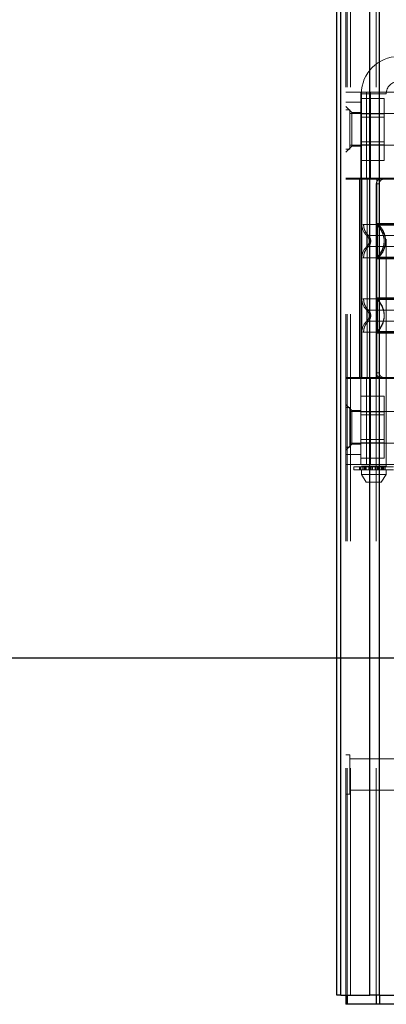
# Model space of a CAD drawing. Header units: inches. Extents: x 0.2 to 10.8, y 0.2 to 8.2.
# Tile 59 of 145: x 3.02 to 3.181, y 3.078 to 3.511. Entities that reach past the tile are written whole.
import ezdxf

# ---------------------------------------------------------------- set-up
doc = ezdxf.new("R2010")
doc.units = ezdxf.units.IN
doc.header["$MEASUREMENT"] = 0
doc.linetypes.add('HIDDEN', pattern=[0.07500000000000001, 0.05, -0.025])
doc.layers.add('DIMENSIONS', color=140, linetype='Continuous')
doc.styles.add('SLDTEXTSTYLE0', font='TXT', dxfattribs={"width": 0.7})
doc.dimstyles.new('SLDDIMSTYLE0', dxfattribs={"dimtxt": 0.0849609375, "dimasz": 0.13, "dimexe": 0, "dimexo": 0.0625, "dimgap": 0.021240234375, "dimtad": 0, "dimtih": 1, "dimtoh": 1, "dimlfac": 18, "dimrnd": 1e-09, "dimzin": 12, "dimdsep": 46, "dimtxsty": 'SLDTEXTSTYLE0', "dimsah": 1, "dimcen": 0.09, "dimadec": 0, "dimazin": 3, "dimtfac": 1, "dimtofl": 0, "dimtmove": 0, "dimatfit": 3, "dimfxl": 0, "dimfrac": 2, "dimtolj": 1, "dimtzin": 12, "dimarcsym": 0})

# ---------------------------------------------------------------- blocks, each defined once
blk = doc.blocks.new('_D')
at = {"layer": 'DIMENSIONS'}
for p, q in [((3.301364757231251, 4.890449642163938), (2.691006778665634, 4.890449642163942)), ((2.816006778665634, 4.890449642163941), (2.81600677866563, 4.251667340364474)), ((2.65443270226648, 4.097616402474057), (2.625902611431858, 4.097616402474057)), ((2.625902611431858, 4.097616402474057), (2.625902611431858, 3.962585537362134)), ((2.977580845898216, 4.097616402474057), (3.006110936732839, 4.097616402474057)), ((3.006110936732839, 4.097616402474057), (3.006110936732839, 3.962585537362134)), ((2.625902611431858, 3.962585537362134), (2.65443270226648, 3.962585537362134)), ((3.006110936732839, 3.962585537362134), (2.977580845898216, 3.962585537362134)), ((2.816006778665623, 3.230264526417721), (2.816006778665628, 3.943565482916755)), ((3.301401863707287, 3.230264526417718), (2.691006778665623, 3.230264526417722))]:
    blk.add_line(p, q, dxfattribs=at)
for points in [[(2.816006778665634, 4.890449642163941), (2.796006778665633, 4.760449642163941), (2.836006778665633, 4.760449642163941)], [(2.816006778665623, 3.230264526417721), (2.836006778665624, 3.360264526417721), (2.796006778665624, 3.360264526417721)]]:
    blk.add_solid(points, dxfattribs=at)
at = {"layer": 'DIMENSIONS', "char_height": 0.08333333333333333, "attachment_point": 1, "style": 'SLDTEXTSTYLE0'}
for s, insert in [('29.88', (2.65443269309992, 4.224058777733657)), ('759.0', (2.65443270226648, 4.070007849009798))]:
    blk.add_mtext(s, dxfattribs=dict(at, insert=insert))

msp = doc.modelspace()

# ---------------------------------------------------------------- linework, layer by layer
at = {"color": 7, "linetype": 'HIDDEN', "lineweight": 18}
for p, q in [((3.165591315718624, 3.081751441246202), (3.165591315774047, 5.4497868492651)), ((3.163591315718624, 3.081751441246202), (3.163591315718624, 5.045183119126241)), ((3.164177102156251, 3.081751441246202), (3.164177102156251, 5.04485089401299)), ((3.165591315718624, 3.081751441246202), (3.165591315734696, 5.044185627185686)), ((3.176894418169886, 3.081751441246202), (3.176894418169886, 5.038868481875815)), ((3.178308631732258, 3.081751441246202), (3.178308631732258, 5.038695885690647)), ((3.163591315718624, 3.47955590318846), (3.188088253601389, 3.47955590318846)), ((3.17015299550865, 3.441607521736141), (3.17015299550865, 3.47955590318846)), ((3.170371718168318, 3.478820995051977), (3.181307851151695, 3.478820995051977)), ((3.170371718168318, 3.478820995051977), (3.170371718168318, 3.31477900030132)), ((3.17266964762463, 3.441607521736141), (3.17266964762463, 3.47955590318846)), ((3.174367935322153, 3.47955590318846), (3.174367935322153, 3.441607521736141)), ((3.181307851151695, 3.31477900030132), (3.181307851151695, 3.478820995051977)), ((3.163591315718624, 3.475181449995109), (3.17015299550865, 3.475181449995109)), ((3.17015299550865, 3.476804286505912), (3.180430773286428, 3.476804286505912)), ((3.180430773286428, 3.469972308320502), (3.180430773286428, 3.476804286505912)), ((3.166215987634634, 3.470588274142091), (3.163591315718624, 3.473212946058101)), ((3.165327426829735, 3.471820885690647), (3.163591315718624, 3.471820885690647)), ((3.165327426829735, 3.454459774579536), (3.165327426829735, 3.471820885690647)), ((3.198313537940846, 3.470084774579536), (3.165327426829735, 3.470084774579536)), ((3.166215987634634, 3.470588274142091), (3.166215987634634, 3.463151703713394)), ((3.17015299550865, 3.470588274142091), (3.166215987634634, 3.470588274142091)), ((3.17015299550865, 3.469972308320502), (3.180430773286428, 3.469972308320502)), ((3.180430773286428, 3.456308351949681), (3.180430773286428, 3.469972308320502)), ((3.180430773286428, 3.468581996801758), (3.17015299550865, 3.468581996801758)), ((3.166215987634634, 3.463151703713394), (3.166215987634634, 3.455715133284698)), ((3.17015299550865, 3.457698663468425), (3.180430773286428, 3.457698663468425)), ((3.163591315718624, 3.453090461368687), (3.166215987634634, 3.455715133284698)), ((3.163591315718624, 3.454459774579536), (3.165327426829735, 3.454459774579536)), ((3.165327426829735, 3.456195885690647), (3.198313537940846, 3.456195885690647)), ((3.166215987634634, 3.455715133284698), (3.17015299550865, 3.455715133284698)), ((3.17015299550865, 3.456308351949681), (3.180430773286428, 3.456308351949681)), ((3.180430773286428, 3.44947637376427), (3.180430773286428, 3.456308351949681)), ((3.17015299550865, 3.44947637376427), (3.180430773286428, 3.44947637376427)), ((3.188088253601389, 3.441607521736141), (3.163591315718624, 3.441607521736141)), ((3.188088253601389, 3.44127943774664), (3.163591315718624, 3.44127943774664)), ((3.169529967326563, 3.44127943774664), (3.169529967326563, 3.353790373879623)), ((3.17015299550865, 3.441607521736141), (3.17015299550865, 3.44127943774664)), ((3.17015299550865, 3.44127943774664), (3.17015299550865, 3.353790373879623)), ((3.170590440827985, 3.44127943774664), (3.170590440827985, 3.353790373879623)), ((3.170590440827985, 3.44127943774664), (3.170590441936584, 3.421274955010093)), ((3.172910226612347, 3.44127943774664), (3.172910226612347, 3.353790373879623)), ((3.177152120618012, 3.44127943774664), (3.177152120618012, 3.353790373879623)), ((3.177152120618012, 3.44127943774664), (3.177152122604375, 3.421748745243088)), ((3.176956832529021, 3.439092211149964), (3.176956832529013, 3.355977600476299)), ((3.178245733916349, 3.439092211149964), (3.176956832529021, 3.439092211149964)), ((3.178245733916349, 3.439092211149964), (3.178245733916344, 3.355977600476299)), ((3.178041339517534, 3.420134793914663), (3.177479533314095, 3.420968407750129)), ((3.173870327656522, 3.413939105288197), (3.173811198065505, 3.414483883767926)), ((3.173811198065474, 3.413394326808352), (3.173870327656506, 3.413939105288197)), ((3.173871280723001, 3.413939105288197), (3.173813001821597, 3.414475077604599)), ((3.173813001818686, 3.413403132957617), (3.173871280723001, 3.413939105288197)), ((3.177479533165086, 3.406909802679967), (3.178041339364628, 3.407743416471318)), ((3.177479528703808, 3.388160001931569), (3.178040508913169, 3.387327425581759)), ((3.173871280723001, 3.381130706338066), (3.173813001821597, 3.381666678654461)), ((3.173813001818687, 3.380594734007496), (3.173871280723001, 3.381130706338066)), ((3.178040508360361, 3.374933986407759), (3.177479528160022, 3.374101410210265)), ((3.170590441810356, 3.373794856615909), (3.170590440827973, 3.353790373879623)), ((3.177152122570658, 3.37332106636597), (3.177152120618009, 3.353790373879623)), ((3.188088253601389, 3.353790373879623), (3.163591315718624, 3.353790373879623)), ((3.163591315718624, 3.353462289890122), (3.188088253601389, 3.353462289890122)), ((3.17015299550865, 3.353790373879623), (3.17015299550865, 3.353462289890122)), ((3.17015299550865, 3.315513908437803), (3.17015299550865, 3.353462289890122)), ((3.17266964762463, 3.315513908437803), (3.17266964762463, 3.353462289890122)), ((3.174367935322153, 3.353462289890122), (3.174367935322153, 3.315513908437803)), ((3.176956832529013, 3.355977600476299), (3.178245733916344, 3.355977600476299)), ((3.17015299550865, 3.34558206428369), (3.180430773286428, 3.34558206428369)), ((3.180430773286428, 3.33875008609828), (3.180430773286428, 3.34558206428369)), ((3.166215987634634, 3.339354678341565), (3.163591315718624, 3.341979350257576)), ((3.165327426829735, 3.340598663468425), (3.163591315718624, 3.340598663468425)), ((3.165327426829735, 3.323237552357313), (3.165327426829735, 3.340598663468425)), ((3.198313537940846, 3.338862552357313), (3.165327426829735, 3.338862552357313)), ((3.166215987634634, 3.339354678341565), (3.166215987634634, 3.331918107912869)), ((3.17015299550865, 3.339354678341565), (3.166215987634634, 3.339354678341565)), ((3.17015299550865, 3.33875008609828), (3.180430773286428, 3.33875008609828)), ((3.180430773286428, 3.337359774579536), (3.17015299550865, 3.337359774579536)), ((3.180430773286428, 3.325086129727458), (3.180430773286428, 3.33875008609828)), ((3.166215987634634, 3.331918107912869), (3.166215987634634, 3.324481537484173)), ((3.163591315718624, 3.321856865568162), (3.166215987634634, 3.324481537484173)), ((3.163591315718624, 3.323237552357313), (3.165327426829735, 3.323237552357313)), ((3.165327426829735, 3.324973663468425), (3.198313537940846, 3.324973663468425)), ((3.166215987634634, 3.324481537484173), (3.17015299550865, 3.324481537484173)), ((3.17015299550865, 3.326476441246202), (3.180430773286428, 3.326476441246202)), ((3.17015299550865, 3.325086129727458), (3.180430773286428, 3.325086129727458)), ((3.180430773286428, 3.318254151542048), (3.180430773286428, 3.325086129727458)), ((3.17015299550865, 3.319888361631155), (3.163591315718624, 3.319888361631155)), ((3.17015299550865, 3.318254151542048), (3.180430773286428, 3.318254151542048)), ((3.188088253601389, 3.315513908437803), (3.163591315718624, 3.315513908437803)), ((3.167090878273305, 3.314560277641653), (3.170789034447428, 3.314560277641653)), ((3.167090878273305, 3.314560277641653), (3.167090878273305, 3.313247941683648)), ((3.169615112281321, 3.314560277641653), (3.169615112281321, 3.313247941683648)), ((3.169639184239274, 3.313247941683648), (3.169639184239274, 3.314560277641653)), ((3.169939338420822, 3.314560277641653), (3.169939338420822, 3.313247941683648)), ((3.181307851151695, 3.31477900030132), (3.170371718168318, 3.31477900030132)), ((3.170789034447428, 3.314560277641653), (3.170789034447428, 3.313247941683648)), ((3.170789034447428, 3.314560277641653), (3.171468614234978, 3.314560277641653)), ((3.171468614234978, 3.313247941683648), (3.171468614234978, 3.314560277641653)), ((3.171468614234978, 3.314560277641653), (3.172522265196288, 3.314560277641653)), ((3.171741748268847, 3.313247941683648), (3.171741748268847, 3.314560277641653)), ((3.172012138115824, 3.31477900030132), (3.172012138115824, 3.313247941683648)), ((3.172012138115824, 3.314560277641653), (3.172012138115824, 3.313247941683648)), ((3.172060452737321, 3.314560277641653), (3.172060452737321, 3.313247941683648)), ((3.172065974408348, 3.313247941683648), (3.172065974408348, 3.314560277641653)), ((3.17247928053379, 3.313247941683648), (3.17247928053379, 3.314560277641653)), ((3.172522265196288, 3.314560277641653), (3.172522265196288, 3.313247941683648)), ((3.172522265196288, 3.314560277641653), (3.1725326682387, 3.314560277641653)), ((3.172522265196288, 3.314560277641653), (3.173693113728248, 3.314560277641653)), ((3.1725326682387, 3.313247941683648), (3.1725326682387, 3.314560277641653)), ((3.173693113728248, 3.314560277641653), (3.173693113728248, 3.313247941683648)), ((3.173693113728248, 3.314560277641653), (3.174258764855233, 3.314560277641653)), ((3.174258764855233, 3.313247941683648), (3.174258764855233, 3.314560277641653)), ((3.174258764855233, 3.314560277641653), (3.174741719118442, 3.314560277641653)), ((3.174741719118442, 3.314560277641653), (3.174741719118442, 3.313247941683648)), ((3.174741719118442, 3.314560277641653), (3.175233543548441, 3.314560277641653)), ((3.175233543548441, 3.313247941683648), (3.175233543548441, 3.314560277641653)), ((3.175233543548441, 3.314560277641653), (3.176446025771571, 3.314560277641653)), ((3.176446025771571, 3.314560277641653), (3.176446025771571, 3.313247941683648)), ((3.176446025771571, 3.314560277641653), (3.176937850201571, 3.314560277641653)), ((3.176937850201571, 3.313247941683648), (3.176937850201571, 3.314560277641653)), ((3.176937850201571, 3.314560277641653), (3.177420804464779, 3.314560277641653)), ((3.177420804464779, 3.314560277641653), (3.177420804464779, 3.313247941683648)), ((3.177420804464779, 3.314560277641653), (3.177986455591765, 3.314560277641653)), ((3.177986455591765, 3.313247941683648), (3.177986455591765, 3.314560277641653)), ((3.177986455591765, 3.314560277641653), (3.179146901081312, 3.314560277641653)), ((3.179146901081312, 3.314560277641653), (3.179157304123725, 3.314560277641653)), ((3.179146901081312, 3.314560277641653), (3.179146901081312, 3.313247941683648)), ((3.179157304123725, 3.313247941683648), (3.179157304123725, 3.314560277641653)), ((3.179157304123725, 3.314560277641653), (3.180210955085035, 3.314560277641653)), ((3.179200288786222, 3.314560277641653), (3.179200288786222, 3.313247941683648)), ((3.179613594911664, 3.314560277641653), (3.179613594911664, 3.313247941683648)), ((3.179619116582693, 3.313247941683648), (3.179619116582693, 3.314560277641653)), ((3.179667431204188, 3.313247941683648), (3.179667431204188, 3.31477900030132)), ((3.179667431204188, 3.313247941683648), (3.179667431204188, 3.314560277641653)), ((3.179937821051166, 3.314560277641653), (3.179937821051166, 3.313247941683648)), ((3.180210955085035, 3.314560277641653), (3.180210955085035, 3.313247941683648)), ((3.180210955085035, 3.314560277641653), (3.180890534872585, 3.314560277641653)), ((3.180890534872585, 3.313247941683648), (3.180890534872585, 3.314560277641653)), ((3.180890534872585, 3.314560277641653), (3.184588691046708, 3.314560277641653)), ((3.170789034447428, 3.313247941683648), (3.167090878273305, 3.313247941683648)), ((3.170371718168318, 3.313247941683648), (3.170371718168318, 3.311060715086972)), ((3.170371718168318, 3.311060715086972), (3.181307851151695, 3.311060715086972)), ((3.17037171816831, 3.311060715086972), (3.172558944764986, 3.307779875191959)), ((3.171468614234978, 3.313247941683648), (3.170789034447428, 3.313247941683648)), ((3.172109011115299, 3.313247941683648), (3.171468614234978, 3.313247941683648)), ((3.172109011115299, 3.313247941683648), (3.179570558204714, 3.313247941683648)), ((3.179120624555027, 3.307779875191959), (3.181307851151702, 3.311060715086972)), ((3.180210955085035, 3.313247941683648), (3.179570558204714, 3.313247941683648)), ((3.180890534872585, 3.313247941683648), (3.180210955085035, 3.313247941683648)), ((3.184588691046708, 3.313247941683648), (3.180890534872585, 3.313247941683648)), ((3.181307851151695, 3.311060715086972), (3.181307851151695, 3.313247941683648)), ((3.172558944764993, 3.307779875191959), (3.179120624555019, 3.307779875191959)), ((3.165327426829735, 3.18765421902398), (3.163591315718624, 3.18765421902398)), ((3.165327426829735, 3.170293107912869), (3.165327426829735, 3.18765421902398)), ((3.198313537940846, 3.185918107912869), (3.165327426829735, 3.185918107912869)), ((3.165327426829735, 3.17202921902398), (3.198313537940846, 3.17202921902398)), ((3.163591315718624, 3.170293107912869), (3.165327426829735, 3.170293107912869))]:
    msp.add_line(p, q, dxfattribs=at)
at = {"color": 7, "linetype": 'Continuous', "lineweight": 25}
for p, q in [((3.159591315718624, 3.081751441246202), (3.159591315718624, 5.045637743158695)), ((3.161348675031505, 3.081751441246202), (3.161348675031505, 5.04485089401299)), ((3.17406599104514, 3.081751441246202), (3.174065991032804, 5.038868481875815)), ((3.178308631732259, 3.081751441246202), (3.178308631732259, 5.038695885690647)), ((3.161348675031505, 3.081751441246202), (3.159591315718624, 3.081751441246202)), ((3.161348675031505, 3.081751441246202), (3.17406599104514, 3.081751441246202)), ((3.163591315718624, 3.081751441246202), (3.163591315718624, 3.077751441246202)), ((3.164176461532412, 3.081751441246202), (3.164176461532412, 3.077751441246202)), ((3.178308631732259, 3.081751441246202), (3.17406599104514, 3.081751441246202)), ((3.176893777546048, 3.081751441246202), (3.176893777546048, 3.077751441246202)), ((3.178306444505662, 3.081751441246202), (3.178306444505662, 3.077751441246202)), ((3.178308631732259, 3.081751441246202), (3.226980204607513, 3.081751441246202)), ((3.164176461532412, 3.077751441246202), (3.163591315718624, 3.077751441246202)), ((3.176893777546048, 3.077751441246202), (3.164176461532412, 3.077751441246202)), ((3.178306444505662, 3.077751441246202), (3.176893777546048, 3.077751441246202)), ((3.226975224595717, 3.077751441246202), (3.178306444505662, 3.077751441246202))]:
    msp.add_line(p, q, dxfattribs=at)
at = {"color": 7, "linetype": 'HIDDEN', "lineweight": 18}
for centre, radius, start, end in [((3.186775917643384, 3.478820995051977), 0.01640419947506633, 90, 180), ((3.186775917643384, 3.478820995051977), 0.005468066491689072, 90, 180), ((3.177152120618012, 3.421274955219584), 0.006561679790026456, 180.0000000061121, 228.2366022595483), ((3.178245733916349, 3.421748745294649), 0.001093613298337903, 180.000000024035, 225.5237275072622), ((3.177152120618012, 3.40660325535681), 0.006561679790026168, 131.7633977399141, 180), ((3.178245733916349, 3.406129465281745), 0.001093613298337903, 134.4762724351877, 180), ((3.177152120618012, 3.388466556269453), 0.006561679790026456, 180.0000000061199, 228.2366022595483), ((3.178245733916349, 3.388940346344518), 0.001093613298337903, 180.0000000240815, 225.5237275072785), ((3.177152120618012, 3.373794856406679), 0.006561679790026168, 131.7633977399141, 180), ((3.178245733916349, 3.373321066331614), 0.001093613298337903, 134.4762724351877, 180)]:
    msp.add_arc(centre, radius, start, end, dxfattribs=at)
for points, knots in [([(3.179015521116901, 3.44127943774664), (3.178772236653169, 3.44127943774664), (3.178519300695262, 3.441228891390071), (3.178029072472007, 3.441019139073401), (3.177794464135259, 3.440859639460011), (3.177398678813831, 3.440456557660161), (3.177235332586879, 3.440210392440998), (3.17701556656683, 3.439676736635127), (3.176956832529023, 3.439385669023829), (3.176956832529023, 3.439092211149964)], [0, 0, 0, 0, 0.25, 0.25, 0.5, 0.5, 0.75, 0.75, 1, 1, 1, 1]), ([(3.178245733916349, 3.439092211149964), (3.178245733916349, 3.439381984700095), (3.17830191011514, 3.439666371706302), (3.178517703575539, 3.440197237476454), (3.178677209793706, 3.440440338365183), (3.179070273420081, 3.440843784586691), (3.179306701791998, 3.441006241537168), (3.179810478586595, 3.441222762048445), (3.180082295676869, 3.44127943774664), (3.180351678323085, 3.44127943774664)], [0, 0, 0, 0, 0.25, 0.25, 0.5, 0.5, 0.75, 0.75, 1, 1, 1, 1]), ([(3.249330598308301, 3.421274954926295), (3.249184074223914, 3.421274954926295), (3.248891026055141, 3.421274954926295), (3.246549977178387, 3.421274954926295), (3.242911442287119, 3.421274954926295), (3.237977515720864, 3.421274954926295), (3.231974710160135, 3.421274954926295), (3.225123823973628, 3.421274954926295), (3.217690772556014, 3.421274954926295), (3.209960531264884, 3.421274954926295), (3.202230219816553, 3.421274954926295), (3.194797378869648, 3.421274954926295), (3.187945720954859, 3.421274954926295), (3.181945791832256, 3.421274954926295), (3.177001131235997, 3.421274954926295), (3.173402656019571, 3.421274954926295), (3.171332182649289, 3.421274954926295), (3.171062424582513, 3.421274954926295), (3.170973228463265, 3.421274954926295)], [0, 0, 0, 0, 0.06454114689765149, 0.1290822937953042, 0.1936234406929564, 0.2581645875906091, 0.3227057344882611, 0.3872468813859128, 0.4517880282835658, 0.5163291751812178, 0.5808703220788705, 0.6454114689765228, 0.7099526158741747, 0.7744937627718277, 0.8390349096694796, 0.9035760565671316, 0.9681172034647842, 1, 1, 1, 1]), ([(3.171350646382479, 3.421274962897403), (3.171378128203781, 3.420816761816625), (3.171433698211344, 3.419890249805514), (3.171879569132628, 3.418560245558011), (3.172561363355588, 3.41733909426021), (3.173205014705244, 3.416683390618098), (3.17352323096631, 3.416359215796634)], [0, 0, 0, 0, 0.2473384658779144, 0.5001342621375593, 0.7528702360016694, 1, 1, 1, 1]), ([(3.177310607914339, 3.421753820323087), (3.177314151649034, 3.421681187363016), (3.177321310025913, 3.421534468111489), (3.177390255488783, 3.421323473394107), (3.177491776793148, 3.42112621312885), (3.177590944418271, 3.421018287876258), (3.177640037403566, 3.420964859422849)], [0, 0, 0, 0, 0.2475219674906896, 0.4999966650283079, 0.7524730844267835, 1, 1, 1, 1]), ([(3.242441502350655, 3.420968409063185), (3.242446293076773, 3.420968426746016), (3.241593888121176, 3.420968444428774), (3.238343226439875, 3.420968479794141), (3.235934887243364, 3.420968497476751), (3.229920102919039, 3.420968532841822), (3.226317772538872, 3.420968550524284), (3.218462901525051, 3.420968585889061), (3.214211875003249, 3.420968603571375), (3.205709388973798, 3.420968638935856), (3.201457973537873, 3.420968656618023), (3.193603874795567, 3.420968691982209), (3.190000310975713, 3.420968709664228), (3.183986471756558, 3.420968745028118), (3.181577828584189, 3.420968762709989), (3.178327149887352, 3.420968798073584), (3.177472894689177, 3.420968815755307), (3.177479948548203, 3.420968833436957)], [0, 0, 0, 0, 0.125, 0.125, 0.25, 0.25, 0.375, 0.375, 0.5, 0.5, 0.625, 0.625, 0.75, 0.75, 0.875, 0.875, 1, 1, 1, 1]), ([(3.177479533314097, 3.420968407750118), (3.177479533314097, 3.420986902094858), (3.177479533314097, 3.419820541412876), (3.177479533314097, 3.416698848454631), (3.177479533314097, 3.413939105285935), (3.177479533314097, 3.411179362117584), (3.177479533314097, 3.408057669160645), (3.177479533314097, 3.406891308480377), (3.177479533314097, 3.406909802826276)], [6.283185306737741, 6.283185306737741, 6.283185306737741, 6.283185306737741, 7.068583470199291, 7.46128255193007, 7.85398163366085, 8.24668071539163, 8.6393797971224, 9.42477796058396, 9.42477796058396, 9.42477796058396, 9.42477796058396]), ([(3.180381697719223, 3.414923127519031), (3.180228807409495, 3.415727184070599), (3.179971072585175, 3.417082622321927), (3.179052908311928, 3.418709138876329), (3.178244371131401, 3.419922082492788), (3.177746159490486, 3.42051472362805), (3.177479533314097, 3.420831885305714)], [0, 0, 0, 0, 0.3903267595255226, 0.6579932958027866, 0.8169694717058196, 1, 1, 1, 1]), ([(3.242386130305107, 3.421748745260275), (3.242323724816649, 3.421748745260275), (3.242102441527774, 3.421748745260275), (3.240417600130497, 3.421748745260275), (3.237428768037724, 3.421748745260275), (3.233305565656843, 3.421748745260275), (3.228306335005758, 3.421748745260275), (3.222596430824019, 3.421748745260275), (3.216402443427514, 3.421748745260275), (3.209960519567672, 3.421748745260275), (3.203518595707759, 3.421748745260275), (3.197324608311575, 3.421748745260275), (3.191614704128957, 3.421748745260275), (3.186615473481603, 3.421748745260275), (3.182492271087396, 3.421748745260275), (3.17950343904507, 3.421748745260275), (3.177818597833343, 3.421748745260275), (3.177597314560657, 3.421748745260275), (3.177534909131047, 3.421748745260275)], [0, 0, 0, 0, 0.02656569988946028, 0.09419917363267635, 0.161832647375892, 0.2294661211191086, 0.2970995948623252, 0.3647330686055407, 0.4323665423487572, 0.5000000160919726, 0.567633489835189, 0.6352669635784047, 0.7029004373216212, 0.7705339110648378, 0.8381673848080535, 0.9058008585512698, 0.9734343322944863, 1, 1, 1, 1]), ([(3.178049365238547, 3.421033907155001), (3.178490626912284, 3.420548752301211), (3.179372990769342, 3.419578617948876), (3.180289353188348, 3.417812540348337), (3.18087408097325, 3.415918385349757), (3.181075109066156, 3.413939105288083), (3.180874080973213, 3.411959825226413), (3.180289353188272, 3.41006567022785), (3.179372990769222, 3.408299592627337), (3.178490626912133, 3.407329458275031), (3.178049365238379, 3.406844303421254)], [0, 0, 0, 0, 0.1250857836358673, 0.2501263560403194, 0.3751554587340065, 0.5000000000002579, 0.6248445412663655, 0.7498736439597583, 0.8749142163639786, 0.9999999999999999, 0.9999999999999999, 0.9999999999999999, 0.9999999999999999]), ([(3.24713987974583, 3.416380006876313), (3.247146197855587, 3.416380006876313), (3.244960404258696, 3.416380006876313), (3.236509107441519, 3.416380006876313), (3.224734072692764, 3.416380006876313), (3.209960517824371, 3.416380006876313), (3.195186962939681, 3.416380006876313), (3.183411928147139, 3.416380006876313), (3.174960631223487, 3.416380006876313), (3.172774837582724, 3.416380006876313), (3.172781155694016, 3.416380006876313)], [4.712414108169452, 4.712414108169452, 4.712414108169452, 4.712414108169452, 5.15721612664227, 5.4883921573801, 5.8858033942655, 6.2832146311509, 6.68062586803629, 7.07803710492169, 7.40921313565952, 7.854015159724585, 7.854015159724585, 7.854015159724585, 7.854015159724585]), ([(3.173508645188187, 3.415402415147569), (3.173425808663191, 3.415563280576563), (3.173237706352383, 3.415928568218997), (3.172945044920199, 3.416218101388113), (3.172781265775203, 3.41638012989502)], [0, 0, 0, 0, 0.44038015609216, 1, 1, 1, 1]), ([(3.172781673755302, 3.416380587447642), (3.172781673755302, 3.416380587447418), (3.172781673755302, 3.41631704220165), (3.172781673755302, 3.416072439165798), (3.172781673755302, 3.415891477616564), (3.172781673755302, 3.415439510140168), (3.172781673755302, 3.415168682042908), (3.172781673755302, 3.414578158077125), (3.172781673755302, 3.414258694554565), (3.172781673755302, 3.413619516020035), (3.172781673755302, 3.413300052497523), (3.172781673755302, 3.41270952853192), (3.172781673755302, 3.412438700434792), (3.172781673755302, 3.411986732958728), (3.172781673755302, 3.411805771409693), (3.172781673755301, 3.411561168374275), (3.172781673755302, 3.411497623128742), (3.172781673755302, 3.411497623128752)], [0, 0, 0, 0, 0.125, 0.125, 0.25, 0.25, 0.375, 0.375, 0.5, 0.5, 0.625, 0.625, 0.75, 0.75, 0.875, 0.875, 1, 1, 1, 1]), ([(3.173656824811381, 3.4150486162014), (3.173633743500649, 3.415124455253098), (3.173543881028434, 3.41541971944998), (3.173259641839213, 3.415887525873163), (3.172940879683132, 3.416216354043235), (3.172781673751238, 3.416380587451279)], [0, 0, 0, 0, 0.1474872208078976, 0.5742120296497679, 1, 1, 1, 1]), ([(3.173852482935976, 3.414282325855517), (3.173819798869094, 3.414481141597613), (3.173753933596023, 3.414881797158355), (3.173520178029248, 3.41541917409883), (3.173203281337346, 3.415881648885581), (3.172923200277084, 3.416086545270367), (3.172781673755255, 3.416190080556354)], [0, 0, 0, 0, 0.2435770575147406, 0.4908590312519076, 0.7427282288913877, 0.9999999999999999, 0.9999999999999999, 0.9999999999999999, 0.9999999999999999]), ([(3.172781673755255, 3.41168813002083), (3.172923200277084, 3.411791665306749), (3.173203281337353, 3.411996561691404), (3.173520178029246, 3.41245903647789), (3.173753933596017, 3.412996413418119), (3.173819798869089, 3.413397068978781), (3.173852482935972, 3.41359588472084)], [0, 0, 0, 0, 0.2572717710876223, 0.5091409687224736, 0.7564229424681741, 0.9999999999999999, 0.9999999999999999, 0.9999999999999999, 0.9999999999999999]), ([(3.173413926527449, 3.416401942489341), (3.173575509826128, 3.41623803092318), (3.17389903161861, 3.415909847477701), (3.174238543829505, 3.415297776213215), (3.174457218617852, 3.414635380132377), (3.174533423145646, 3.413939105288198), (3.174457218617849, 3.413242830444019), (3.174238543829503, 3.412580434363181), (3.17389903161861, 3.411968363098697), (3.173575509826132, 3.411640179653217), (3.173413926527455, 3.411476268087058)], [0, 0, 0, 0, 0.124832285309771, 0.2499389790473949, 0.3751056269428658, 0.5000000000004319, 0.624894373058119, 0.7500610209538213, 0.8751677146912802, 1, 1, 1, 1]), ([(3.179731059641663, 3.410516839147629), (3.180080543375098, 3.411657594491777), (3.180779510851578, 3.413939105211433), (3.18008054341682, 3.416220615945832), (3.179731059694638, 3.417361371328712)], [0, 0, 0, 0, 0.4999999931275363, 1, 1, 1, 1]), ([(3.173523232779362, 3.411518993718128), (3.173205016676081, 3.411194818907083), (3.172561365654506, 3.410539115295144), (3.171879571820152, 3.409317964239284), (3.171433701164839, 3.407987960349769), (3.171378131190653, 3.407061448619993), (3.171350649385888, 3.406603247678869)], [0, 0, 0, 0, 0.2471297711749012, 0.49986574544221, 0.7526615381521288, 0.9999999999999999, 0.9999999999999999, 0.9999999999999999, 0.9999999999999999]), ([(3.172781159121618, 3.411498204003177), (3.172774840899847, 3.411498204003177), (3.174960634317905, 3.411498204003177), (3.183411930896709, 3.411498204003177), (3.195186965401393, 3.411498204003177), (3.209960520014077, 3.411498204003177), (3.224734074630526, 3.411498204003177), (3.236509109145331, 3.411498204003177), (3.244960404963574, 3.411498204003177), (3.247146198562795, 3.411498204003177), (3.247139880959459, 3.411498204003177)], [4.712364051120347, 4.712364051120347, 4.712364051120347, 4.712364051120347, 5.15716607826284, 5.488342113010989, 5.885753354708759, 6.28316459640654, 6.68057583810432, 7.077987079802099, 7.40916311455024, 7.85396503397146, 7.85396503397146, 7.85396503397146, 7.85396503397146]), ([(3.17278126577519, 3.411498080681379), (3.172945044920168, 3.411660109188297), (3.173237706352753, 3.41194964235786), (3.173425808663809, 3.412314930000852), (3.173508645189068, 3.412475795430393)], [0, 0, 0, 0, 0.5596198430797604, 1, 1, 1, 1]), ([(3.172781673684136, 3.411497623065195), (3.172940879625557, 3.411661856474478), (3.173259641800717, 3.411990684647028), (3.17354388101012, 3.412458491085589), (3.17363374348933, 3.412753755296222), (3.173656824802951, 3.412829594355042)], [0, 0, 0, 0, 0.4257879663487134, 0.8525127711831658, 1, 1, 1, 1]), ([(3.177479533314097, 3.407046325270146), (3.177746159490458, 3.407363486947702), (3.178244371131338, 3.407956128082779), (3.179052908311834, 3.409169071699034), (3.179971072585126, 3.410795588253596), (3.180228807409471, 3.412151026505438), (3.180381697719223, 3.412955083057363)], [0, 0, 0, 0, 0.1830305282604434, 0.3420067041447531, 0.6096732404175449, 1, 1, 1, 1]), ([(3.17097322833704, 3.406603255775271), (3.171062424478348, 3.406603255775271), (3.171332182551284, 3.406603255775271), (3.173402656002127, 3.406603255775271), (3.177001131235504, 3.406603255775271), (3.181945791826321, 3.406603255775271), (3.187945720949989, 3.406603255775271), (3.194797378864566, 3.406603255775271), (3.202230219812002, 3.406603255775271), (3.209960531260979, 3.406603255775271), (3.217690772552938, 3.406603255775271), (3.225123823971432, 3.406603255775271), (3.231974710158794, 3.406603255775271), (3.237977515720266, 3.406603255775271), (3.242911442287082, 3.406603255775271), (3.246549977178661, 3.406603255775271), (3.248891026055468, 3.406603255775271), (3.249184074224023, 3.406603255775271), (3.249330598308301, 3.406603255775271)], [0, 0, 0, 0, 0.03188280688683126, 0.0964239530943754, 0.16096509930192, 0.2255062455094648, 0.2900473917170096, 0.3545885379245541, 0.4191296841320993, 0.4836708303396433, 0.5482119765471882, 0.6127531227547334, 0.6772942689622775, 0.7418354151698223, 0.806376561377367, 0.8709177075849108, 0.935458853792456, 1, 1, 1, 1]), ([(3.17764003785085, 3.406913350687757), (3.177590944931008, 3.40685992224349), (3.17749177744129, 3.406751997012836), (3.177390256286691, 3.406554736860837), (3.177321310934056, 3.40634374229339), (3.177314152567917, 3.406197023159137), (3.177310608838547, 3.40612439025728)], [0, 0, 0, 0, 0.2475269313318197, 0.5000033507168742, 0.7524780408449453, 1, 1, 1, 1]), ([(3.177479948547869, 3.406909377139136), (3.177472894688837, 3.406909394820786), (3.178327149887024, 3.406909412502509), (3.181577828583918, 3.406909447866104), (3.183986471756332, 3.406909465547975), (3.190000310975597, 3.406909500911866), (3.193603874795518, 3.406909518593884), (3.201457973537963, 3.406909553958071), (3.205709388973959, 3.406909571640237), (3.214211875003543, 3.406909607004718), (3.218462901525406, 3.406909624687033), (3.226317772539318, 3.406909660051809), (3.229920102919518, 3.406909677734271), (3.235934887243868, 3.406909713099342), (3.238343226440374, 3.406909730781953), (3.241593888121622, 3.40690976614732), (3.242446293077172, 3.406909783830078), (3.242441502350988, 3.406909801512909)], [0, 0, 0, 0, 0.125, 0.125, 0.25, 0.25, 0.375, 0.375, 0.5, 0.5, 0.625, 0.625, 0.75, 0.75, 0.875, 0.875, 1, 1, 1, 1]), ([(3.177534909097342, 3.406129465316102), (3.177597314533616, 3.406129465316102), (3.177818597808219, 3.406129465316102), (3.179503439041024, 3.406129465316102), (3.182492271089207, 3.406129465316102), (3.186615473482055, 3.406129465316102), (3.191614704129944, 3.406129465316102), (3.197324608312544, 3.406129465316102), (3.20351859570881, 3.406129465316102), (3.209960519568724, 3.406129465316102), (3.216402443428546, 3.406129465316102), (3.222596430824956, 3.406129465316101), (3.228306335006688, 3.406129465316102), (3.233305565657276, 3.406129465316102), (3.23742876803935, 3.406129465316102), (3.2404176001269, 3.406129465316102), (3.242102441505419, 3.406129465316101), (3.24232372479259, 3.406129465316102), (3.24238613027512, 3.406129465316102)], [0, 0, 0, 0, 0.02656567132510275, 0.09419914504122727, 0.1618326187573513, 0.2294660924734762, 0.2970995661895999, 0.3647330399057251, 0.4323665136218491, 0.499999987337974, 0.5676334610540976, 0.6352669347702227, 0.7029004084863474, 0.7705338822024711, 0.8381673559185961, 0.9058008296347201, 0.9734343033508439, 1, 1, 1, 1]), ([(3.249330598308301, 3.388466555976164), (3.249184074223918, 3.388466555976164), (3.248891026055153, 3.388466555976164), (3.24654997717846, 3.388466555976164), (3.242911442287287, 3.388466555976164), (3.237977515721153, 3.388466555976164), (3.231974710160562, 3.388466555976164), (3.2251238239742, 3.388466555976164), (3.217690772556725, 3.388466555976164), (3.209960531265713, 3.388466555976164), (3.202230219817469, 3.388466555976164), (3.194797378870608, 3.388466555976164), (3.187945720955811, 3.388466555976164), (3.181945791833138, 3.388466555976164), (3.177001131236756, 3.388466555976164), (3.173402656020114, 3.388466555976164), (3.171332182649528, 3.388466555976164), (3.17106242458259, 3.388466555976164), (3.170973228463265, 3.388466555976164)], [0, 0, 0, 0, 0.06454114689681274, 0.1290822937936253, 0.1936234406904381, 0.2581645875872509, 0.3227057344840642, 0.3872468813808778, 0.4517880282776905, 0.5163291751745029, 0.5808703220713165, 0.6454114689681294, 0.7099526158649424, 0.7744937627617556, 0.8390349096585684, 0.903576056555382, 0.9681172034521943, 1, 1, 1, 1]), ([(3.17135064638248, 3.388466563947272), (3.171378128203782, 3.388008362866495), (3.171433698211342, 3.387081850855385), (3.171879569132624, 3.385751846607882), (3.172561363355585, 3.38453069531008), (3.173205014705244, 3.38387499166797), (3.173523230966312, 3.383550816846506)], [0, 0, 0, 0, 0.247338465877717, 0.5001342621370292, 0.7528702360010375, 1, 1, 1, 1]), ([(3.177310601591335, 3.388945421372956), (3.17731414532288, 3.388872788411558), (3.177321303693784, 3.388726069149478), (3.177390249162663, 3.388515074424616), (3.177491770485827, 3.388317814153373), (3.177590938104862, 3.388209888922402), (3.177640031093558, 3.388156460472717)], [0, 0, 0, 0, 0.2475219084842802, 0.4999965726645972, 0.7524730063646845, 0.9999999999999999, 0.9999999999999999, 0.9999999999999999, 0.9999999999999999]), ([(3.177479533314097, 3.388160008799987), (3.177479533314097, 3.388178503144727), (3.177479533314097, 3.387012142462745), (3.177479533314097, 3.383890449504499), (3.177479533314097, 3.381130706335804), (3.177479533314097, 3.378370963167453), (3.177479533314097, 3.375249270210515), (3.177479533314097, 3.374082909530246), (3.177479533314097, 3.374101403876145)], [6.283185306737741, 6.283185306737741, 6.283185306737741, 6.283185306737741, 7.068583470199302, 7.461282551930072, 7.853981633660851, 8.24668071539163, 8.63937979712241, 9.42477796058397, 9.42477796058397, 9.42477796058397, 9.42477796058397]), ([(3.180381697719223, 3.3821147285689), (3.180228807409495, 3.382918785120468), (3.179971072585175, 3.384274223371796), (3.179052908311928, 3.385900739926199), (3.178244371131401, 3.387113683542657), (3.177746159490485, 3.387706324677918), (3.177479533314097, 3.388023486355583)], [0, 0, 0, 0, 0.3903267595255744, 0.657993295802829, 0.8169694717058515, 0.9999999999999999, 0.9999999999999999, 0.9999999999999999, 0.9999999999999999]), ([(3.242386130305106, 3.388940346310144), (3.242323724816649, 3.388940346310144), (3.242102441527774, 3.388940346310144), (3.240417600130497, 3.388940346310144), (3.237428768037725, 3.388940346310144), (3.233305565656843, 3.388940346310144), (3.228306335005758, 3.388940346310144), (3.22259643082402, 3.388940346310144), (3.216402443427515, 3.388940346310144), (3.209960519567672, 3.388940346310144), (3.203518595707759, 3.388940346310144), (3.197324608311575, 3.388940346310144), (3.191614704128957, 3.388940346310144), (3.186615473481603, 3.388940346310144), (3.182492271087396, 3.388940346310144), (3.17950343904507, 3.388940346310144), (3.177818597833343, 3.388940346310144), (3.177597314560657, 3.388940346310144), (3.177534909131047, 3.388940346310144)], [0, 0, 0, 0, 0.02656569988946, 0.09419917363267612, 0.1618326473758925, 0.2294661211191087, 0.2970995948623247, 0.3647330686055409, 0.4323665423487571, 0.5000000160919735, 0.5676334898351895, 0.6352669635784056, 0.7029004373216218, 0.7705339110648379, 0.8381673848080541, 0.9058008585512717, 0.9734343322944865, 1, 1, 1, 1]), ([(3.242228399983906, 3.388160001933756), (3.242207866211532, 3.388160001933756), (3.242097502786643, 3.388160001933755), (3.241180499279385, 3.388160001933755), (3.239231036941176, 3.388160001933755), (3.235986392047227, 3.388160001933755), (3.231345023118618, 3.388160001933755), (3.225256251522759, 3.388160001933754), (3.217958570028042, 3.388160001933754), (3.209960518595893, 3.388160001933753), (3.201962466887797, 3.388160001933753), (3.194664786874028, 3.388160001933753), (3.188576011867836, 3.388160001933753), (3.183934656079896, 3.388160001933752), (3.180689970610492, 3.388160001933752), (3.178740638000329, 3.388160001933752), (3.177823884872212, 3.38816000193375), (3.177713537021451, 3.388160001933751), (3.177693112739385, 3.388160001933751)], [0, 0, 0, 0, 0.01170879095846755, 0.06293155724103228, 0.1206490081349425, 0.1851790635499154, 0.2564308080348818, 0.3337141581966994, 0.4156154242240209, 0.5000373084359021, 0.5844591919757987, 0.6663604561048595, 0.7436438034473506, 0.8148955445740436, 0.8794255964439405, 0.9371430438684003, 0.9883658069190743, 1, 1, 1, 1]), ([(3.247139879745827, 3.383571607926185), (3.247146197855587, 3.383571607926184), (3.244960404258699, 3.383571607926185), (3.236509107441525, 3.383571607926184), (3.224734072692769, 3.383571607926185), (3.209960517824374, 3.383571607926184), (3.195186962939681, 3.383571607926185), (3.183411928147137, 3.383571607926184), (3.174960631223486, 3.383571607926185), (3.172774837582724, 3.383571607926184), (3.172781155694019, 3.383571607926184)], [4.712414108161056, 4.712414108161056, 4.712414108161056, 4.712414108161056, 5.15721612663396, 5.48839215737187, 5.88580339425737, 6.28321463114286, 6.68062586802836, 7.07803710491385, 7.40921313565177, 7.854015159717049, 7.854015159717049, 7.854015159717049, 7.854015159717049]), ([(3.173656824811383, 3.382240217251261), (3.173633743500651, 3.382316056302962), (3.173543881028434, 3.382611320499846), (3.173259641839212, 3.383079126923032), (3.172940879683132, 3.383407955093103), (3.172781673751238, 3.383572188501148)], [0, 0, 0, 0, 0.1474872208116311, 0.5742120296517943, 1, 1, 1, 1]), ([(3.172781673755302, 3.38357218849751), (3.172781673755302, 3.383572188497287), (3.172781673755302, 3.383508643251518), (3.172781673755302, 3.383264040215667), (3.172781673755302, 3.383083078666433), (3.172781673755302, 3.382631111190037), (3.172781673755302, 3.382360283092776), (3.172781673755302, 3.381769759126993), (3.172781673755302, 3.381450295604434), (3.172781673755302, 3.380811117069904), (3.172781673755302, 3.380491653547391), (3.172781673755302, 3.379901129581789), (3.172781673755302, 3.379630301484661), (3.172781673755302, 3.379178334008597), (3.172781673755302, 3.378997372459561), (3.172781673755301, 3.378752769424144), (3.172781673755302, 3.37868922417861), (3.172781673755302, 3.378689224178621)], [0, 0, 0, 0, 0.125, 0.125, 0.25, 0.25, 0.375, 0.375, 0.5, 0.5, 0.625, 0.625, 0.75, 0.75, 0.875, 0.875, 1, 1, 1, 1]), ([(3.173852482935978, 3.381473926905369), (3.173819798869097, 3.381672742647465), (3.173753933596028, 3.382073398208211), (3.173520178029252, 3.382610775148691), (3.173203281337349, 3.383073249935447), (3.172923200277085, 3.383278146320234), (3.172781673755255, 3.383381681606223)], [0, 0, 0, 0, 0.243577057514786, 0.4908590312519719, 0.742728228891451, 1, 1, 1, 1]), ([(3.173413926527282, 3.383593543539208), (3.173575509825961, 3.383429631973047), (3.173899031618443, 3.383101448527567), (3.174238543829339, 3.382489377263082), (3.174457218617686, 3.381826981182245), (3.17453342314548, 3.381130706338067), (3.174457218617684, 3.380434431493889), (3.174238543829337, 3.379772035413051), (3.173899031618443, 3.379159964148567), (3.173575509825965, 3.378831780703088), (3.173413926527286, 3.378667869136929)], [0, 0, 0, 0, 0.1248322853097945, 0.2499389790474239, 0.375105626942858, 0.5000000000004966, 0.6248943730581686, 0.7500610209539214, 0.8751677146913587, 1, 1, 1, 1]), ([(3.179730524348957, 3.384553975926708), (3.180080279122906, 3.3834128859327), (3.180779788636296, 3.381130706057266), (3.180080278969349, 3.37884852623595), (3.179730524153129, 3.377707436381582)], [0, 0, 0, 0, 0.5000000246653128, 0.9999999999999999, 0.9999999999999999, 0.9999999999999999, 0.9999999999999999]), ([(3.173523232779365, 3.378710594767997), (3.173205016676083, 3.378386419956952), (3.172561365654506, 3.377730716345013), (3.171879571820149, 3.376509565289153), (3.171433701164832, 3.375179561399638), (3.17137813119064, 3.374253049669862), (3.171350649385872, 3.373794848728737)], [0, 0, 0, 0, 0.2471297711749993, 0.4998657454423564, 0.7526615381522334, 0.9999999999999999, 0.9999999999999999, 0.9999999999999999, 0.9999999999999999]), ([(3.172781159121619, 3.378689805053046), (3.17277484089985, 3.378689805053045), (3.174960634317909, 3.378689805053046), (3.18341193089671, 3.378689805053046), (3.195186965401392, 3.378689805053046), (3.20996052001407, 3.378689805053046), (3.224734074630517, 3.378689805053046), (3.236509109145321, 3.378689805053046), (3.244960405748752, 3.378689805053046), (3.24714619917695, 3.378689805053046), (3.247139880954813, 3.378689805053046)], [4.712364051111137, 4.712364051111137, 4.712364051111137, 4.712364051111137, 5.157166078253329, 5.4883421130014, 5.88575335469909, 6.28316459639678, 6.680575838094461, 7.07798707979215, 7.409163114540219, 7.853965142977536, 7.853965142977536, 7.853965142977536, 7.853965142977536]), ([(3.172781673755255, 3.378879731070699), (3.172923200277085, 3.378983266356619), (3.173203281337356, 3.379188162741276), (3.17352017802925, 3.379650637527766), (3.173753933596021, 3.380188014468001), (3.173819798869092, 3.380588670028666), (3.173852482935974, 3.380787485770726)], [0, 0, 0, 0, 0.2572717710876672, 0.5091409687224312, 0.7564229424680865, 1, 1, 1, 1]), ([(3.172781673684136, 3.378689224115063), (3.172940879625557, 3.378853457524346), (3.173259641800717, 3.379182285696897), (3.17354388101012, 3.379650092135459), (3.173633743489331, 3.379945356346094), (3.173656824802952, 3.380021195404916)], [0, 0, 0, 0, 0.425787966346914, 0.8525127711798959, 1, 1, 1, 1]), ([(3.177479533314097, 3.374237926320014), (3.177746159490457, 3.374555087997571), (3.178244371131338, 3.375147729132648), (3.179052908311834, 3.376360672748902), (3.179971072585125, 3.377987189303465), (3.18022880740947, 3.379342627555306), (3.180381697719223, 3.380146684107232)], [0, 0, 0, 0, 0.1830305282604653, 0.3420067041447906, 0.6096732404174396, 1, 1, 1, 1]), ([(3.17097322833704, 3.373794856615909), (3.171062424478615, 3.373794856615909), (3.171332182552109, 3.373794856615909), (3.173402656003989, 3.373794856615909), (3.177001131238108, 3.373794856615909), (3.181945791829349, 3.373794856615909), (3.187945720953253, 3.373794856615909), (3.194797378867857, 3.373794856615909), (3.202230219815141, 3.373794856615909), (3.20996053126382, 3.373794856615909), (3.21769077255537, 3.373794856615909), (3.225123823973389, 3.373794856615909), (3.231974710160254, 3.373794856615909), (3.23797751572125, 3.373794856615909), (3.24291144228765, 3.373794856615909), (3.246549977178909, 3.373794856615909), (3.248891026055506, 3.373794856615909), (3.249184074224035, 3.373794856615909), (3.249330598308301, 3.373794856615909)], [0, 0, 0, 0, 0.03188280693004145, 0.09642395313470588, 0.1609650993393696, 0.2255062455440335, 0.2900473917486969, 0.354588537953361, 0.4191296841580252, 0.4836708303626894, 0.5482119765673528, 0.6127531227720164, 0.677294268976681, 0.7418354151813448, 0.8063765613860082, 0.8709177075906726, 0.9354588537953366, 1, 1, 1, 1]), ([(3.17764003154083, 3.374104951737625), (3.177590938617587, 3.374051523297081), (3.177491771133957, 3.373943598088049), (3.17739024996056, 3.373746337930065), (3.177321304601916, 3.373535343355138), (3.177314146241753, 3.373388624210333), (3.177310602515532, 3.373315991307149)], [0, 0, 0, 0, 0.2475270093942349, 0.5000034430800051, 0.7524780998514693, 1, 1, 1, 1]), ([(3.177534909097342, 3.37332106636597), (3.177597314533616, 3.37332106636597), (3.177818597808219, 3.37332106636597), (3.179503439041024, 3.37332106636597), (3.182492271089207, 3.37332106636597), (3.186615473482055, 3.37332106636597), (3.191614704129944, 3.37332106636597), (3.197324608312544, 3.37332106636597), (3.20351859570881, 3.37332106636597), (3.209960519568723, 3.37332106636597), (3.216402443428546, 3.37332106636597), (3.222596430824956, 3.37332106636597), (3.228306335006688, 3.37332106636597), (3.233305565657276, 3.37332106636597), (3.237428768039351, 3.373321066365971), (3.240417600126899, 3.37332106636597), (3.242102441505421, 3.373321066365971), (3.24232372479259, 3.37332106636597), (3.24238613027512, 3.37332106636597)], [0, 0, 0, 0, 0.02656567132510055, 0.09419914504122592, 0.1618326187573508, 0.2294660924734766, 0.2970995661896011, 0.3647330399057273, 0.4323665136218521, 0.4999999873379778, 0.5676334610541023, 0.6352669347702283, 0.7029004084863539, 0.7705338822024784, 0.8381673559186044, 0.9058008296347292, 0.9734343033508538, 1, 1, 1, 1]), ([(3.177693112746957, 3.374101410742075), (3.177713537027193, 3.374101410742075), (3.177823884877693, 3.374101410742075), (3.17874063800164, 3.374101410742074), (3.180689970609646, 3.374101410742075), (3.183934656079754, 3.374101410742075), (3.188576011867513, 3.374101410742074), (3.194664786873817, 3.374101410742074), (3.20196246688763, 3.374101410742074), (3.20996051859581, 3.374101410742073), (3.217958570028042, 3.374101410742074), (3.225256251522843, 3.374101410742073), (3.231345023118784, 3.374101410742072), (3.235986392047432, 3.374101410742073), (3.239231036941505, 3.374101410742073), (3.241180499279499, 3.374101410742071), (3.242097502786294, 3.374101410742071), (3.242207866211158, 3.374101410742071), (3.242228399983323, 3.374101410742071)], [0, 0, 0, 0, 0.01163419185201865, 0.06285695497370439, 0.1205744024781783, 0.1851044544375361, 0.2563561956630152, 0.3336395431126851, 0.415540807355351, 0.4999626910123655, 0.5843845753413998, 0.6662858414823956, 0.7435691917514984, 0.8148209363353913, 0.879350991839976, 0.9370684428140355, 0.9882912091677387, 1, 1, 1, 1]), ([(3.176956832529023, 3.355977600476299), (3.176956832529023, 3.355684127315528), (3.177014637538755, 3.355395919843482), (3.177234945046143, 3.354859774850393), (3.177397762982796, 3.354614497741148), (3.177793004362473, 3.354211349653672), (3.178028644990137, 3.354051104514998), (3.178516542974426, 3.353841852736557), (3.178772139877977, 3.353790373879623), (3.1790155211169, 3.353790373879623)], [0, 0, 0, 0, 0.25, 0.25, 0.5, 0.5, 0.75, 0.75, 1, 1, 1, 1]), ([(3.180351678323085, 3.353790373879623), (3.180082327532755, 3.353790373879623), (3.179813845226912, 3.353845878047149), (3.179306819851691, 3.354063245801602), (3.179071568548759, 3.354224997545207), (3.178678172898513, 3.354628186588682), (3.17851801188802, 3.354872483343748), (3.178303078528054, 3.355399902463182), (3.178245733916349, 3.35568783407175), (3.178245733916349, 3.355977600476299)], [0, 0, 0, 0, 0.25, 0.25, 0.5, 0.5, 0.75, 0.75, 1, 1, 1, 1])]:
    msp.add_open_spline(points, degree=3, knots=knots, dxfattribs=at)
for points in [[(3.180430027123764, 3.413939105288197), (3.180432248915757, 3.415245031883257), (3.179906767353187, 3.417851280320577), (3.178409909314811, 3.420054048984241), (3.177479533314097, 3.420968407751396)], [(3.177479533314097, 3.406909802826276), (3.178409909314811, 3.407824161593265), (3.179906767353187, 3.410026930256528), (3.180432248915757, 3.412633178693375), (3.180430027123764, 3.413939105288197)], [(3.180430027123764, 3.381130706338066), (3.180432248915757, 3.382436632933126), (3.179906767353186, 3.385042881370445), (3.178409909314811, 3.38724565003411), (3.177479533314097, 3.388160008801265)], [(3.177479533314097, 3.374101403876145), (3.178409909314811, 3.375015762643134), (3.179906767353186, 3.377218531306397), (3.180432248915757, 3.379824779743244), (3.180430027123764, 3.381130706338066)]]:
    msp.add_open_spline(points, degree=3, dxfattribs=at)

# ---------------------------------------------------------------- dimensions: what is measured, and where the dimension line sits
at = {"layer": 'DIMENSIONS'}
dim = msp.add_linear_dim(base=(2.816006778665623, 3.230264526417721), p1=(3.35136475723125, 4.890449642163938), p2=(3.351401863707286, 3.230264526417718), angle=90.0000000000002, dimstyle='SLDDIMSTYLE0', dxfattribs=at)
dim.commit()
dim.dimension.update_dxf_attribs({"geometry": '_D', "text_midpoint": (2.816006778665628, 4.097616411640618), "dimtype": 160})

doc.saveas('drawing.dxf')
